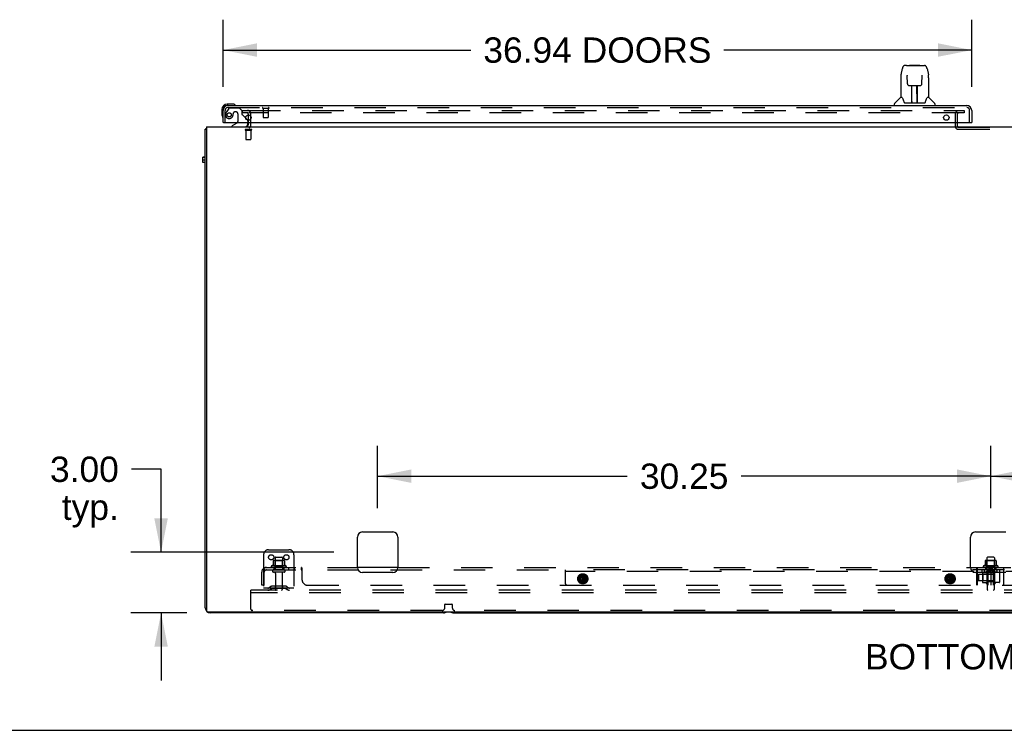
# Model space of a CAD drawing. Header units: inches. Extents: x 0 to 283, y 0 to 183.
# Tile 2 of 99: x 53 to 101, y 0 to 35. Entities that reach past the tile are written whole.
import ezdxf

# ---------------------------------------------------------------- set-up
doc = ezdxf.new("R2010")
doc.units = ezdxf.units.IN
doc.header["$LTSCALE"] = 15.583333
doc.header["$MEASUREMENT"] = 0
doc.linetypes.add('HIDDEN', pattern=[0.2, 0.1, -0.1])
doc.layers.get('0').update_dxf_attribs({"linetype": 'CONTINUOUS'})
for name, color, linetype in [('DEFAULT_2', 8, 'HIDDEN'), ('DIMENSIONS', 7, 'CONTINUOUS'), ('LEFTHAND_DOOR_ASSEMBLY', 7, 'CONTINUOUS'), ('SUBPANEL', 7, 'CONTINUOUS')]:
    doc.layers.add(name, color=color, linetype=linetype)
doc.styles.get("Standard").update_dxf_attribs({"font": 'arial.ttf'})
doc.dimstyles.new('DIMSTYLE_1', dxfattribs={"dimtxt": 1.25, "dimasz": 1.666667, "dimexe": 0.09, "dimexo": 0.07, "dimgap": 0.0375, "dimtad": 0, "dimtih": 1, "dimtoh": 1, "dimzin": 4, "dimdsep": 46, "dimtxsty": 'Standard', "dimblk": '_FILLED', "dimblk1": '_FILLED', "dimblk2": '_FILLED', "dimcen": 0.09, "dimazin": 1, "dimtfac": 1, "dimtdec": 3, "dimtofl": 0, "dimtmove": 0, "dimatfit": 3, "dimldrblk": '_FILLED', "dimfxl": 0, "dimtolj": 1, "dimtzin": 4, "dimarcsym": 0})

# ---------------------------------------------------------------- blocks, each defined once
blk = doc.blocks.new('_FILLED')
at = {"color": 0, "linetype": 'ByBlock'}
blk.add_solid([(0, 0), (-1, 0.2), (-1, -0.2)], dxfattribs=at)
blk = doc.blocks.new('*D5')
at = {"layer": 'DIMENSIONS', "color": 2, "linetype": 'Continuous'}
for p, q in [((62.863, 31.77), (62.863, 35.079)), ((99.8, 31.77), (99.8, 35.079)), ((62.863, 33.579), (75.084, 33.579)), ((99.8, 33.579), (87.579, 33.579))]:
    blk.add_line(p, q, dxfattribs=at)
at = {"layer": 'DIMENSIONS', "color": 2, "linetype": 'Continuous', "xscale": 1.6666666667, "yscale": 1.6666666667, "zscale": 1.6666666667, "rotation": 180}
blk.add_blockref('_FILLED', (62.863, 33.579), dxfattribs=at)
at = {"layer": 'DIMENSIONS', "color": 2, "linetype": 'Continuous', "xscale": 1.6666666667, "yscale": 1.6666666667, "zscale": 1.6666666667}
blk.add_blockref('_FILLED', (99.8, 33.579), dxfattribs=at)
at = {"layer": 'DIMENSIONS', "color": 2, "linetype": 'Continuous', "insert": (81.332, 34.204), "char_height": 1.25, "width": 11.24535, "attachment_point": 2, "line_spacing_factor": 0.9}
blk.add_mtext('36.94 DOORS', dxfattribs=at)
blk = doc.blocks.new('*D8')
at = {"layer": 'DIMENSIONS', "color": 2, "linetype": 'Continuous'}
for p, q in [((59.805, 12.886), (58.346, 12.886)), ((59.805, 8.792), (59.805, 12.886)), ((68.321, 8.792), (58.305, 8.792)), ((61.071, 5.792), (58.305, 5.792)), ((59.805, 5.792), (59.805, 2.459))]:
    blk.add_line(p, q, dxfattribs=at)
at = {"layer": 'DIMENSIONS', "color": 2, "linetype": 'Continuous', "xscale": 1.6666666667, "yscale": 1.6666666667, "zscale": 1.6666666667}
for p, rotation in [((59.805, 8.792), 270), ((59.805, 5.792), 90)]:
    blk.add_blockref('_FILLED', p, dxfattribs=dict(at, rotation=rotation))
at = {"layer": 'DIMENSIONS', "color": 2, "linetype": 'Continuous', "insert": (57.721, 13.511), "char_height": 1.25, "width": 3.39684, "attachment_point": 3, "line_spacing_factor": 0.9}
blk.add_mtext('3.00\\Ptyp.', dxfattribs=at)
blk = doc.blocks.new('*D11')
at = {"layer": 'DIMENSIONS', "color": 2, "linetype": 'Continuous'}
for p, q in [((70.488, 10.959), (70.488, 14.045)), ((100.738, 10.959), (100.738, 14.045)), ((70.488, 12.545), (82.804, 12.545)), ((100.738, 12.545), (88.422, 12.545))]:
    blk.add_line(p, q, dxfattribs=at)
at = {"layer": 'DIMENSIONS', "color": 2, "linetype": 'Continuous', "xscale": 1.6666666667, "yscale": 1.6666666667, "zscale": 1.6666666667, "rotation": 180}
blk.add_blockref('_FILLED', (70.488, 12.545), dxfattribs=at)
at = {"layer": 'DIMENSIONS', "color": 2, "linetype": 'Continuous', "xscale": 1.6666666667, "yscale": 1.6666666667, "zscale": 1.6666666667}
blk.add_blockref('_FILLED', (100.738, 12.545), dxfattribs=at)
at = {"layer": 'DIMENSIONS', "color": 2, "linetype": 'Continuous', "insert": (85.613, 13.17), "char_height": 1.25, "width": 4.36803, "attachment_point": 2, "line_spacing_factor": 0.9}
blk.add_mtext('30.25', dxfattribs=at)
blk = doc.blocks.new('*D12')
at = {"layer": 'DIMENSIONS', "color": 2, "linetype": 'Continuous'}
for p, q in [((100.738, 10.959), (100.738, 14.045)), ((130.988, 10.959), (130.988, 14.045)), ((100.738, 12.545), (113.054, 12.545)), ((130.988, 12.545), (118.672, 12.545))]:
    blk.add_line(p, q, dxfattribs=at)
at = {"layer": 'DIMENSIONS', "color": 2, "linetype": 'Continuous', "xscale": 1.6666666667, "yscale": 1.6666666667, "zscale": 1.6666666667, "rotation": 180}
blk.add_blockref('_FILLED', (100.738, 12.545), dxfattribs=at)
at = {"layer": 'DIMENSIONS', "color": 2, "linetype": 'Continuous', "xscale": 1.6666666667, "yscale": 1.6666666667, "zscale": 1.6666666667}
blk.add_blockref('_FILLED', (130.988, 12.545), dxfattribs=at)
at = {"layer": 'DIMENSIONS', "color": 2, "linetype": 'Continuous', "insert": (115.863, 13.17), "char_height": 1.25, "width": 4.36803, "attachment_point": 2, "line_spacing_factor": 0.9}
blk.add_mtext('30.25', dxfattribs=at)

msp = doc.modelspace()

# ---------------------------------------------------------------- linework, layer by layer
at = {"color": 7, "linetype": 'Continuous'}
for p, q in [((64.113, 30.113), (64.113, 30.379)), ((61.988, 6.042), (61.988, 29.667)), ((61.988, 29.667), (62.05, 29.667)), ((62.048, 29.705), (62.05, 29.704)), ((62.05, 29.792), (62.05, 5.917)), ((62.05, 29.792), (139.425, 29.792)), ((64.113, 29.917), (64.113, 29.996)), ((61.863, 28.031), (61.863, 28.293)), ((61.988, 28.293), (61.863, 28.293)), ((61.988, 28.28), (61.863, 28.28)), ((61.988, 28.15), (61.863, 28.15)), ((61.988, 28.031), (61.863, 28.031)), ((69.738, 9.792), (71.238, 9.792)), ((99.988, 9.792), (101.488, 9.792)), ((69.488, 8.042), (69.488, 9.542)), ((71.488, 9.542), (71.488, 8.042)), ((99.738, 8.042), (99.738, 9.542)), ((100.46, 8.367), (100.46, 8.14)), ((100.993, 8.378), (100.482, 8.378)), ((100.555, 8.512), (100.555, 8.378)), ((100.891, 8.542), (100.585, 8.542)), ((100.921, 8.512), (100.921, 8.378)), ((101.015, 8.367), (101.015, 8.14)), ((71.238, 7.792), (69.738, 7.792)), ((101.488, 7.792), (99.988, 7.792)), ((101.094, 8.112), (100.382, 8.112)), ((62.113, 5.854), (139.363, 5.854)), ((73.738, 5.792), (62.238, 5.792)), ((74.238, 5.792), (127.238, 5.792)), ((0, 0), (283.333, 0))]:
    msp.add_line(p, q, dxfattribs=at)
for points in [[(62.012, 29.686), (62.008, 29.685), (62.005, 29.684), (62.002, 29.682), (62, 29.681), (61.997, 29.68), (61.995, 29.678), (61.993, 29.677), (61.991, 29.675), (61.99, 29.674), (61.989, 29.672), (61.988, 29.671), (61.988, 29.669), (61.988, 29.667)], [(62.048, 29.705), (62.046, 29.703), (62.044, 29.701), (62.041, 29.699), (62.038, 29.697), (62.034, 29.695), (62.031, 29.694), (62.027, 29.692), (62.023, 29.69), (62.019, 29.689), (62.012, 29.686)]]:
    msp.add_lwpolyline(points, dxfattribs=at)
for centre, radius, start, end in [((62.238, 29.542), 0.25, 138.6068, 139.2391), ((63.988, 29.917), 0.125, 270, 360), ((69.738, 9.542), 0.25, 90, 180), ((71.238, 9.542), 0.25, 0, 90), ((99.988, 9.542), 0.25, 90, 180), ((100.47, 8.367), 0.01, 95.1938, 180), ((100.482, 8.237), 0.141, 90, 95.2081), ((100.585, 8.512), 0.03, 90, 180), ((100.891, 8.512), 0.03, 0, 90), ((100.993, 8.237), 0.141, 84.7919, 90), ((101.005, 8.367), 0.01, 0, 84.8062), ((69.738, 8.042), 0.25, 180, 270), ((71.238, 8.042), 0.25, 270, 360), ((99.988, 8.042), 0.25, 180, 270), ((100.404, 8.08), 0.0384, 124.4497, 270), ((100.738, 7.512), 0.698, 113.9679, 120.6631), ((100.45, 8.158), 0.01, 293.9679, 360), ((101.025, 8.158), 0.01, 180, 246.0321), ((100.738, 7.512), 0.698, 59.3369, 66.0321), ((101.072, 8.08), 0.0384, 270, 55.5503), ((62.238, 6.042), 0.25, 180, 270), ((62.113, 5.917), 0.0625, 180, 270), ((73.738, 6.042), 0.25, 270, 311.404), ((74.238, 6.042), 0.25, 228.596, 270)]:
    msp.add_arc(centre, radius, start, end, dxfattribs=at)
at = {"layer": 'DEFAULT_2', "color": 8, "linetype": 'HIDDEN'}
for p, q in [((63.8, 30.604), (63.8, 30.479)), ((63.8, 30.604), (64.117, 30.604)), ((64.117, 30.479), (63.8, 30.479)), ((64.113, 30.379), (64.113, 30.417)), ((64.144, 30.604), (99.425, 30.604)), ((99.386, 30.479), (64.144, 30.479)), ((64.238, 29.917), (64.238, 30.417)), ((98.988, 30.429), (98.988, 29.821)), ((99.092, 30.429), (99.092, 29.821)), ((99.404, 30.479), (99.386, 30.479)), ((99.425, 30.479), (99.404, 30.479)), ((99.425, 30.604), (99.425, 30.479)), ((63.971, 29.667), (64.255, 29.667)), ((64.113, 29.996), (64.113, 30.113)), ((99.142, 29.771), (102.334, 29.771)), ((99.142, 29.667), (102.334, 29.667)), ((63.971, 29.624), (64.255, 29.624)), ((63.989, 29.624), (63.989, 29.177)), ((63.999, 29.167), (64.227, 29.167)), ((64.237, 29.624), (64.237, 29.177)), ((65.113, 8.917), (66.113, 8.917)), ((64.863, 8.667), (64.863, 6.917)), ((65.335, 8.367), (65.335, 8.14)), ((65.868, 8.378), (65.357, 8.378)), ((65.429, 8.358), (65.409, 8.378)), ((65.429, 8.062), (65.429, 8.358)), ((65.796, 8.358), (65.429, 8.358)), ((65.43, 8.512), (65.43, 7.917)), ((65.46, 8.542), (65.766, 8.542)), ((65.796, 8.512), (65.796, 7.917)), ((65.796, 8.358), (65.816, 8.378)), ((65.796, 8.062), (65.796, 8.358)), ((65.89, 8.367), (65.89, 8.14)), ((66.363, 8.667), (66.363, 6.917)), ((100.554, 8.358), (100.534, 8.378)), ((100.921, 8.358), (100.554, 8.358)), ((100.554, 8.062), (100.554, 8.358)), ((100.555, 8.378), (100.555, 7.917)), ((100.921, 8.378), (100.921, 7.917)), ((100.921, 8.358), (100.941, 8.378)), ((100.921, 8.062), (100.921, 8.358)), ((65.969, 8.112), (65.257, 8.112)), ((65.947, 8.042), (65.279, 8.042)), ((65.877, 7.917), (65.348, 7.917)), ((65.877, 7.811), (65.348, 7.811)), ((65.429, 8.062), (65.409, 8.042)), ((65.796, 8.062), (65.429, 8.062)), ((65.796, 8.062), (65.816, 8.042)), ((101.072, 8.042), (100.404, 8.042)), ((101.002, 7.917), (100.473, 7.917)), ((101.002, 7.811), (100.473, 7.811)), ((100.554, 8.062), (100.534, 8.042)), ((100.554, 8.062), (100.921, 8.062)), ((100.921, 8.062), (100.941, 8.042)), ((65.447, 7.748), (65.447, 6.947)), ((65.779, 7.748), (65.779, 6.947)), ((100.572, 7.748), (100.572, 6.947)), ((100.904, 7.748), (100.904, 6.947)), ((64.238, 6.792), (64.238, 6.917)), ((137.238, 6.917), (64.238, 6.917)), ((66.363, 7.021), (64.863, 7.021)), ((65.206, 7.089), (65.138, 7.041)), ((65.266, 7.005), (65.199, 6.956)), ((65.953, 7.111), (65.272, 7.111)), ((65.953, 7.007), (65.272, 7.007)), ((65.438, 7.111), (65.438, 7.007)), ((65.788, 7.111), (65.788, 7.007)), ((65.959, 7.005), (66.027, 6.956)), ((66.02, 7.089), (66.088, 7.041)), ((64.238, 5.979), (64.238, 6.792)), ((137.238, 6.792), (64.238, 6.792)), ((73.675, 5.917), (64.3, 5.917)), ((73.8, 6.042), (73.8, 6.209)), ((73.82, 6.229), (74.155, 6.229)), ((74.175, 6.209), (74.175, 6.042)), ((127.175, 5.917), (74.3, 5.917))]:
    msp.add_line(p, q, dxfattribs=at)
for centre in [(65.238, 8.542), (65.988, 8.542)]:
    msp.add_circle(centre, 0.128, dxfattribs=at)
for centre, radius, start, end in [((64.05, 30.417), 0.188, 0, 90), ((64.05, 30.417), 0.0625, 0, 90), ((99.142, 30.429), 0.154, 90, 180), ((99.142, 30.429), 0.05, 90, 180), ((63.971, 29.645), 0.0215, 90, 270), ((63.988, 29.917), 0.25, 310.7609, 360), ((64.255, 29.645), 0.0215, 270, 90), ((99.142, 29.821), 0.154, 180, 270), ((99.142, 29.821), 0.05, 180, 270), ((63.999, 29.177), 0.01, 180, 270), ((64.227, 29.177), 0.01, 270, 360), ((65.113, 8.667), 0.25, 90, 180), ((66.113, 8.667), 0.25, 0, 90), ((65.345, 8.367), 0.01, 95.1938, 180), ((65.357, 8.237), 0.141, 90, 95.2081), ((65.46, 8.512), 0.03, 90, 180), ((65.766, 8.512), 0.03, 0, 90), ((65.868, 8.237), 0.141, 84.7919, 90), ((65.88, 8.367), 0.01, 0, 84.8062), ((65.279, 8.08), 0.0384, 124.4497, 270), ((65.613, 7.512), 0.698, 113.9679, 120.6631), ((65.348, 7.864), 0.053, 90, 270), ((65.325, 8.158), 0.01, 293.9679, 360), ((65.384, 7.748), 0.0625, 0, 90), ((65.841, 7.748), 0.0625, 90, 180), ((65.877, 7.864), 0.053, 270, 90), ((65.9, 8.158), 0.01, 180, 246.0321), ((65.613, 7.512), 0.698, 59.3369, 66.0321), ((65.947, 8.08), 0.0384, 270, 55.5503), ((100.473, 7.864), 0.053, 90, 270), ((100.509, 7.748), 0.0625, 0, 90), ((100.966, 7.748), 0.0625, 90, 180), ((101.002, 7.864), 0.053, 270, 90), ((65.077, 7.125), 0.104, 270, 305.7539), ((65.077, 7.125), 0.208, 270, 305.7539), ((65.272, 6.997), 0.114, 90, 125.7539), ((65.272, 6.997), 0.01, 90, 125.7539), ((65.477, 6.947), 0.03, 180, 270), ((65.749, 6.947), 0.03, 270, 360), ((65.953, 6.997), 0.114, 54.2461, 90), ((65.953, 6.997), 0.01, 54.2461, 90), ((66.149, 7.125), 0.208, 234.2461, 270), ((66.149, 7.125), 0.104, 234.2461, 270), ((100.602, 6.947), 0.03, 180, 270), ((100.874, 6.947), 0.03, 270, 360), ((64.3, 5.979), 0.0625, 180, 270), ((73.675, 6.042), 0.125, 270, 360), ((73.82, 6.209), 0.02, 90, 180), ((74.155, 6.209), 0.02, 0, 90), ((74.3, 6.042), 0.125, 180, 270)]:
    msp.add_arc(centre, radius, start, end, dxfattribs=at)
at = {"layer": 'LEFTHAND_DOOR_ASSEMBLY', "color": 7, "linetype": 'Continuous'}
for p, q in [((96.314, 32.359), (96.379, 32.664)), ((96.583, 32.818), (96.503, 32.818)), ((96.585, 32.818), (97.473, 32.818)), ((96.59, 32.818), (96.588, 32.818)), ((96.75, 32.838), (96.73, 32.818)), ((96.75, 32.838), (97.226, 32.838)), ((97.226, 32.838), (97.246, 32.818)), ((97.597, 32.664), (97.662, 32.359)), ((96.299, 32.216), (96.299, 31.244)), ((96.621, 32.307), (96.602, 32.307)), ((96.62, 32.343), (96.621, 32.339)), ((96.621, 32.339), (96.621, 32.335)), ((96.621, 32.335), (96.621, 32.327)), ((96.621, 32.327), (96.621, 32.316)), ((96.628, 31.912), (96.621, 32.316)), ((97.347, 31.912), (97.355, 32.324)), ((97.374, 32.307), (97.354, 32.307)), ((97.355, 32.332), (97.355, 32.337)), ((97.355, 32.324), (97.355, 32.332)), ((97.677, 32.215), (97.677, 31.244)), ((96.709, 31.834), (96.829, 31.834)), ((96.839, 30.988), (96.853, 31.835)), ((96.846, 31.419), (96.846, 31.835)), ((96.849, 31.61), (96.846, 31.61)), ((96.849, 31.598), (96.846, 31.598)), ((96.865, 31.835), (97.111, 31.835)), ((97.114, 30.968), (97.099, 31.835)), ((97.13, 31.61), (97.103, 31.61)), ((97.13, 31.598), (97.103, 31.598)), ((97.13, 30.968), (97.13, 31.835)), ((97.147, 31.834), (97.267, 31.834)), ((96.293, 31.238), (95.995, 30.94)), ((96.372, 31.244), (96.299, 31.244)), ((97.107, 31.37), (97.13, 31.37)), ((97.13, 31.366), (97.107, 31.366)), ((97.677, 31.244), (97.604, 31.244)), ((97.683, 31.238), (97.98, 30.94)), ((62.803, 30.647), (62.803, 30.391)), ((63.322, 30.91), (63.066, 30.91)), ((63.109, 30.85), (63.066, 30.85)), ((63.36, 30.907), (63.322, 30.91)), ((63.458, 30.863), (63.451, 30.865)), ((95.984, 30.85), (95.984, 30.912)), ((96.467, 30.991), (96.472, 30.984)), ((96.502, 30.968), (97.474, 30.968)), ((96.839, 31.04), (96.839, 31.014)), ((96.846, 30.968), (96.846, 30.972)), ((97.113, 31.014), (97.113, 31.04)), ((97.992, 30.85), (97.992, 30.912)), ((62.803, 30.391), (62.806, 30.353)), ((62.848, 30.262), (62.849, 30.255)), ((63.982, 30.223), (64.063, 30.142)), ((62.883, 29.996), (62.863, 29.996)), ((63.543, 29.969), (63.305, 29.831)), ((63.305, 29.792), (63.305, 29.831)), ((64.092, 29.996), (64.092, 29.949)), ((99.78, 29.996), (99.8, 29.996))]:
    msp.add_line(p, q, dxfattribs=at)
at = {"layer": 'LEFTHAND_DOOR_ASSEMBLY', "color": 8, "linetype": 'HIDDEN'}
for p, q in [((63.143, 30.691), (63.041, 30.547)), ((63.109, 30.746), (99.554, 30.746)), ((63.207, 30.725), (63.659, 30.725)), ((63.785, 30.599), (63.659, 30.725)), ((64.825, 30.703), (65.109, 30.703)), ((64.843, 30.703), (64.843, 30.256)), ((65.091, 30.703), (65.091, 30.256)), ((62.967, 29.996), (62.967, 30.603)), ((63.495, 30.533), (63.462, 30.533)), ((63.593, 30.435), (63.593, 30.055)), ((63.785, 30.599), (63.785, 30.42)), ((63.843, 30.361), (63.982, 30.223)), ((64.853, 30.246), (65.081, 30.246)), ((99.696, 29.996), (99.696, 30.603)), ((64.092, 30.072), (64.092, 29.996))]:
    msp.add_line(p, q, dxfattribs=at)
at = {"layer": 'LEFTHAND_DOOR_ASSEMBLY', "color": 3, "linetype": 'Continuous'}
for p, q in [((63.109, 30.85), (99.554, 30.85)), ((62.863, 29.996), (62.863, 30.603)), ((99.8, 30.603), (99.8, 29.996)), ((62.883, 29.996), (99.78, 29.996))]:
    msp.add_line(p, q, dxfattribs=at)
at = {"layer": 'LEFTHAND_DOOR_ASSEMBLY', "color": 7, "linetype": 'Continuous'}
for points in [[(96.503, 32.818), (96.499, 32.818), (96.484, 32.816), (96.469, 32.812), (96.455, 32.805), (96.443, 32.796), (96.432, 32.786), (96.422, 32.775), (96.414, 32.763), (96.407, 32.75), (96.4, 32.735), (96.394, 32.718), (96.388, 32.7), (96.382, 32.679), (96.379, 32.664)], [(97.573, 32.741), (97.567, 32.754), (97.56, 32.765), (97.553, 32.776), (97.545, 32.786), (97.535, 32.794), (97.525, 32.802), (97.513, 32.809), (97.5, 32.814), (97.487, 32.817), (97.473, 32.818)], [(97.597, 32.664), (97.594, 32.676), (97.589, 32.695), (97.584, 32.712), (97.579, 32.727), (97.573, 32.741)], [(96.314, 32.359), (96.308, 32.327), (96.302, 32.285), (96.299, 32.242), (96.299, 32.216)], [(96.62, 32.347), (96.62, 32.347), (96.62, 32.347), (96.62, 32.347), (96.62, 32.346), (96.62, 32.345), (96.62, 32.344), (96.62, 32.343)], [(97.355, 32.337), (97.355, 32.341), (97.355, 32.343), (97.355, 32.344), (97.355, 32.345), (97.355, 32.346), (97.355, 32.347), (97.355, 32.347)], [(97.677, 32.215), (97.676, 32.243), (97.673, 32.285), (97.668, 32.327), (97.662, 32.359)], [(96.628, 31.912), (96.629, 31.9), (96.633, 31.887), (96.638, 31.875), (96.645, 31.864), (96.654, 31.855), (96.665, 31.847), (96.676, 31.841), (96.688, 31.837), (96.7, 31.835), (96.708, 31.834)], [(96.829, 31.834), (96.832, 31.834), (96.841, 31.834), (96.85, 31.835), (96.858, 31.835), (96.865, 31.835)], [(97.111, 31.835), (97.119, 31.835), (97.128, 31.835), (97.136, 31.834), (97.145, 31.834), (97.147, 31.834)], [(97.268, 31.834), (97.277, 31.835), (97.289, 31.837), (97.301, 31.841), (97.312, 31.848), (97.322, 31.856), (97.331, 31.865), (97.338, 31.876), (97.343, 31.889), (97.346, 31.901), (97.347, 31.912)], [(96.369, 31.244), (96.374, 31.234), (96.388, 31.206), (96.403, 31.171), (96.418, 31.128), (96.435, 31.079), (96.449, 31.032)], [(97.526, 31.032), (97.541, 31.078), (97.557, 31.126), (97.572, 31.169), (97.587, 31.205), (97.601, 31.233), (97.607, 31.244)], [(96.449, 31.032), (96.452, 31.024), (96.457, 31.011), (96.461, 31), (96.467, 30.991)], [(96.472, 30.984), (96.478, 30.978), (96.485, 30.973), (96.492, 30.97), (96.5, 30.968), (96.502, 30.968)], [(97.474, 30.968), (97.475, 30.968), (97.483, 30.969), (97.49, 30.973), (97.497, 30.978)], [(97.497, 30.978), (97.503, 30.984), (97.509, 30.991)], [(97.509, 30.991), (97.514, 31), (97.519, 31.01), (97.524, 31.023), (97.526, 31.032)]]:
    msp.add_lwpolyline(points, dxfattribs=at)
at = {"layer": 'LEFTHAND_DOOR_ASSEMBLY', "color": 8, "linetype": 'HIDDEN'}
msp.add_circle((63.167, 30.383), 0.101, dxfattribs=at)
at = {"layer": 'LEFTHAND_DOOR_ASSEMBLY', "color": 3, "linetype": 'Continuous'}
for centre in [(64.113, 30.246), (98.55, 30.246)]:
    msp.add_circle(centre, 0.133, dxfattribs=at)
at = {"layer": 'LEFTHAND_DOOR_ASSEMBLY', "color": 7, "linetype": 'Continuous'}
for centre, radius, start, end in [((96.307, 31.224), 0.0197, 90, 135), ((97.669, 31.224), 0.0197, 45, 90), ((63.066, 30.647), 0.263, 90, 180), ((63.066, 30.647), 0.203, 90, 180), ((63.322, 30.66), 0.25, 59.1101, 90), ((63.443, 30.865), 0.015, 270, 353.6204), ((63.443, 30.862), 0.015, 6.3796, 59.1101), ((96.023, 30.912), 0.0394, 135, 180), ((96.858, 30.988), 0.0197, 179, 269.9232), ((97.094, 30.988), 0.0197, 270.0771, 1), ((97.952, 30.912), 0.0394, 0, 45), ((63.053, 30.391), 0.25, 180, 210.8899), ((62.851, 30.27), 0.015, 210.8899, 263.6204), ((62.848, 30.27), 0.015, 276.3796, 360), ((63.992, 30.072), 0.1, 27.0175, 45), ((63.493, 30.055), 0.1, 300.092, 323.4532), ((63.935, 29.949), 0.157, 270, 360)]:
    msp.add_arc(centre, radius, start, end, dxfattribs=at)
at = {"layer": 'LEFTHAND_DOOR_ASSEMBLY', "color": 3, "linetype": 'Continuous'}
for centre, start, end in [((63.109, 30.603), 90, 180), ((99.554, 30.603), 0, 90)]:
    msp.add_arc(centre, 0.246, start, end, dxfattribs=at)
at = {"layer": 'LEFTHAND_DOOR_ASSEMBLY', "color": 8, "linetype": 'HIDDEN'}
for centre, radius, start, end in [((63.109, 30.603), 0.142, 90, 180), ((63.207, 30.646), 0.079, 90, 144.9), ((64.825, 30.724), 0.0215, 90, 270), ((65.109, 30.724), 0.0215, 270, 90), ((99.554, 30.603), 0.142, 0, 90), ((63.167, 30.383), 0.187, 163.1561, 342.1518), ((63.357, 30.325), 0.386, 144.9, 163.1561), ((62.971, 30.446), 0.393, 342.0702, 358.3401), ((63.462, 30.435), 0.098, 90, 180), ((63.495, 30.435), 0.098, 0, 90), ((63.824, 30.42), 0.039, 180, 248.3904), ((63.773, 30.291), 0.1, 45, 68.3904), ((64.853, 30.256), 0.01, 180, 270), ((65.081, 30.256), 0.01, 270, 360), ((63.493, 30.055), 0.1, 323.4532, 360), ((63.992, 30.072), 0.1, 0, 27.0175)]:
    msp.add_arc(centre, radius, start, end, dxfattribs=at)
at = {"layer": 'LEFTHAND_DOOR_ASSEMBLY', "color": 7, "linetype": 'Continuous'}
for centre, start_param, end_param in [((96.838, 31.007), -2.940151, -2.835726), ((97.114, 31.007), -3.446747, -3.141593)]:
    msp.add_ellipse(centre, major_axis=(0, 0.0394), ratio=1, start_param=start_param, end_param=end_param, dxfattribs=at)
at = {"layer": 'SUBPANEL', "color": 8, "linetype": 'HIDDEN'}
for p, q in [((64.769, 7.167), (64.769, 7.805)), ((64.856, 7.988), (64.935, 7.891)), ((64.894, 7.917), (64.894, 8.042)), ((64.894, 8.042), (69.488, 8.042)), ((64.894, 7.917), (79.738, 7.917)), ((64.894, 7.167), (64.894, 7.805)), ((65.363, 8.042), (65.363, 7.917)), ((65.863, 8.042), (65.863, 7.917)), ((66.091, 8.042), (66.091, 7.917)), ((66.372, 8.042), (66.372, 7.917)), ((66.734, 7.917), (66.734, 8.042)), ((66.746, 7.907), (66.743, 7.912)), ((66.769, 7.891), (66.763, 7.891)), ((66.769, 7.417), (66.769, 7.988)), ((71.488, 8.042), (99.738, 8.042)), ((79.738, 7.917), (79.738, 7.292)), ((101.394, 7.917), (79.738, 7.917)), ((121.738, 7.839), (79.738, 7.839)), ((100.05, 7.167), (100.05, 8.042)), ((100.081, 7.167), (100.081, 8.042)), ((100.3, 7.917), (100.3, 7.839)), ((100.338, 7.794), (100.517, 7.794)), ((100.488, 8.042), (100.488, 7.917)), ((100.543, 7.86), (100.543, 7.224)), ((100.736, 7.832), (100.612, 7.818)), ((100.613, 7.167), (100.613, 7.839)), ((100.664, 7.892), (100.681, 7.902)), ((100.681, 7.902), (100.7, 7.91)), ((100.7, 7.91), (100.719, 7.915)), ((100.719, 7.915), (100.738, 7.917)), ((100.737, 8.034), (100.737, 8.039)), ((100.738, 8.042), (100.738, 7.917)), ((100.739, 8.034), (100.738, 8.039)), ((100.757, 7.915), (100.738, 7.917)), ((100.738, 7.805), (100.738, 7.167)), ((100.739, 7.832), (100.864, 7.818)), ((100.776, 7.91), (100.757, 7.915)), ((100.794, 7.902), (100.776, 7.91)), ((100.812, 7.892), (100.794, 7.902)), ((100.863, 7.835), (100.863, 7.167)), ((100.951, 7.799), (100.933, 7.857)), ((100.933, 7.857), (100.933, 7.227)), ((101.162, 7.792), (100.95, 7.792)), ((100.988, 8.042), (100.988, 7.917)), ((101.175, 7.917), (101.175, 7.839)), ((101.394, 7.167), (101.394, 7.792)), ((80.503, 7.66), (80.401, 7.484)), ((80.401, 7.474), (80.503, 7.299)), ((80.421, 7.513), (80.428, 7.51)), ((80.421, 7.446), (80.428, 7.448)), ((80.488, 7.629), (80.494, 7.624)), ((80.488, 7.33), (80.494, 7.335)), ((80.488, 7.325), (80.489, 7.324)), ((80.489, 7.324), (80.489, 7.323)), ((80.489, 7.323), (80.489, 7.322)), ((80.489, 7.322), (80.49, 7.321)), ((80.49, 7.321), (80.49, 7.321)), ((80.714, 7.665), (80.511, 7.665)), ((80.511, 7.294), (80.714, 7.294)), ((80.535, 7.651), (80.691, 7.651)), ((80.691, 7.307), (80.535, 7.307)), ((80.546, 7.654), (80.546, 7.618)), ((80.546, 7.341), (80.546, 7.3)), ((80.546, 7.3), (80.552, 7.294)), ((80.552, 7.665), (80.551, 7.664)), ((80.577, 7.629), (80.577, 7.33)), ((80.578, 7.665), (80.578, 7.294)), ((80.648, 7.665), (80.648, 7.294)), ((80.648, 7.629), (80.648, 7.33)), ((80.675, 7.664), (80.674, 7.665)), ((80.68, 7.3), (80.674, 7.294)), ((80.68, 7.654), (80.68, 7.618)), ((80.68, 7.341), (80.68, 7.3)), ((80.824, 7.484), (80.723, 7.66)), ((80.723, 7.299), (80.824, 7.474)), ((80.737, 7.629), (80.732, 7.624)), ((80.737, 7.33), (80.732, 7.335)), ((80.736, 7.322), (80.737, 7.323)), ((80.737, 7.325), (80.738, 7.326)), ((80.737, 7.324), (80.737, 7.325)), ((80.737, 7.323), (80.737, 7.324)), ((80.804, 7.513), (80.798, 7.51)), ((80.804, 7.446), (80.798, 7.448)), ((98.628, 7.66), (98.526, 7.484)), ((98.526, 7.474), (98.628, 7.299)), ((98.546, 7.513), (98.553, 7.51)), ((98.546, 7.446), (98.553, 7.448)), ((98.613, 7.629), (98.619, 7.624)), ((98.613, 7.33), (98.619, 7.335)), ((98.613, 7.325), (98.614, 7.324)), ((98.614, 7.324), (98.614, 7.323)), ((98.614, 7.323), (98.614, 7.322)), ((98.614, 7.322), (98.615, 7.321)), ((98.615, 7.321), (98.615, 7.321)), ((98.839, 7.665), (98.636, 7.665)), ((98.636, 7.294), (98.839, 7.294)), ((98.66, 7.651), (98.816, 7.651)), ((98.816, 7.307), (98.66, 7.307)), ((98.671, 7.654), (98.671, 7.618)), ((98.671, 7.341), (98.671, 7.3)), ((98.671, 7.3), (98.677, 7.294)), ((98.677, 7.665), (98.676, 7.664)), ((98.702, 7.629), (98.702, 7.33)), ((98.703, 7.665), (98.703, 7.294)), ((98.773, 7.665), (98.773, 7.294)), ((98.773, 7.629), (98.773, 7.33)), ((98.8, 7.664), (98.799, 7.665)), ((98.805, 7.3), (98.799, 7.294)), ((98.805, 7.654), (98.805, 7.618)), ((98.805, 7.341), (98.805, 7.3)), ((98.949, 7.484), (98.848, 7.66)), ((98.848, 7.299), (98.949, 7.474)), ((98.862, 7.629), (98.857, 7.624)), ((98.862, 7.33), (98.857, 7.335)), ((98.861, 7.322), (98.862, 7.323)), ((98.862, 7.325), (98.863, 7.326)), ((98.862, 7.324), (98.862, 7.325)), ((98.862, 7.323), (98.862, 7.324)), ((98.929, 7.513), (98.923, 7.51)), ((98.929, 7.446), (98.923, 7.448)), ((100.113, 7.667), (100.143, 7.697)), ((100.113, 7.417), (100.113, 7.667)), ((100.113, 7.417), (100.143, 7.387)), ((100.863, 7.697), (100.143, 7.697)), ((100.143, 7.697), (100.143, 7.387)), ((100.863, 7.387), (100.143, 7.387)), ((100.327, 7.769), (100.327, 7.315)), ((100.347, 7.698), (100.327, 7.718)), ((100.347, 7.386), (100.327, 7.366)), ((100.338, 7.289), (100.517, 7.289)), ((100.593, 7.698), (100.347, 7.698)), ((100.347, 7.698), (100.347, 7.386)), ((100.593, 7.386), (100.347, 7.386)), ((100.593, 7.698), (100.613, 7.718)), ((100.593, 7.698), (100.593, 7.386)), ((100.593, 7.386), (100.613, 7.366)), ((100.613, 7.729), (100.863, 7.729)), ((100.613, 7.354), (100.863, 7.354)), ((101.162, 7.292), (100.95, 7.292)), ((101.173, 7.766), (101.173, 7.318)), ((64.894, 7.167), (64.769, 7.167)), ((67.019, 7.167), (134.457, 7.167)), ((100.951, 7.285), (100.933, 7.227))]:
    msp.add_line(p, q, dxfattribs=at)
at = {"layer": 'SUBPANEL', "color": 3, "linetype": 'Continuous'}
for p, q in [((71.488, 8.042), (69.488, 8.042)), ((99.738, 8.042), (101.738, 8.042)), ((101.394, 7.792), (101.394, 8.042)), ((101.425, 7.917), (101.394, 7.917))]:
    msp.add_line(p, q, dxfattribs=at)
at = {"layer": 'SUBPANEL', "color": 8, "linetype": 'HIDDEN'}
for points in [[(64.856, 7.988), (64.862, 7.995), (64.867, 8.004), (64.871, 8.013), (64.875, 8.022), (64.879, 8.03), (64.883, 8.036), (64.888, 8.04), (64.894, 8.042)], [(64.895, 7.971), (64.894, 7.974), (64.894, 7.976), (64.894, 7.975), (64.894, 7.971), (64.894, 7.966), (64.893, 7.961)], [(64.935, 7.891), (64.932, 7.891), (64.928, 7.893), (64.924, 7.897), (64.919, 7.902), (64.913, 7.907), (64.907, 7.912), (64.9, 7.915), (64.894, 7.917)], [(64.916, 7.914), (64.916, 7.915), (64.914, 7.918), (64.912, 7.922), (64.91, 7.926), (64.908, 7.931), (64.906, 7.935), (64.904, 7.94), (64.902, 7.945), (64.9, 7.95), (64.899, 7.955), (64.897, 7.959), (64.896, 7.964), (64.895, 7.969), (64.895, 7.971)], [(64.903, 7.929), (64.907, 7.925), (64.91, 7.921), (64.913, 7.918)], [(64.914, 7.917), (64.915, 7.915), (64.916, 7.914), (64.916, 7.914)], [(66.752, 8.022), (66.748, 8.03), (66.744, 8.036), (66.739, 8.04), (66.734, 8.042)], [(66.748, 8.03), (66.744, 8.036), (66.739, 8.04), (66.734, 8.042)], [(66.743, 7.912), (66.739, 7.915), (66.734, 7.917)], [(66.758, 7.893), (66.754, 7.897), (66.75, 7.902), (66.746, 7.907)], [(66.76, 8.004), (66.756, 8.013), (66.752, 8.022)], [(66.769, 7.891), (66.763, 7.891), (66.758, 7.893), (66.754, 7.897)], [(66.769, 7.988), (66.764, 7.995), (66.76, 8.004)], [(100.612, 7.818), (100.613, 7.83), (100.617, 7.843), (100.625, 7.857), (100.636, 7.87), (100.647, 7.879)], [(100.737, 8.039), (100.737, 8.035), (100.735, 8.025), (100.732, 8.013), (100.729, 8.001), (100.725, 7.989), (100.72, 7.976), (100.714, 7.963), (100.707, 7.951), (100.699, 7.938), (100.691, 7.926), (100.681, 7.914), (100.671, 7.902), (100.659, 7.89), (100.647, 7.879)], [(100.647, 7.879), (100.649, 7.881), (100.664, 7.892)], [(100.733, 7.916), (100.733, 7.935), (100.733, 7.953), (100.733, 7.969), (100.734, 7.985), (100.735, 8)], [(100.733, 7.873), (100.733, 7.895), (100.733, 7.916)], [(100.736, 7.832), (100.734, 7.852), (100.733, 7.873)], [(100.735, 8), (100.735, 8.013), (100.736, 8.025), (100.737, 8.034)], [(100.737, 8.039), (100.737, 8.04), (100.738, 8.042)], [(100.738, 8.039), (100.738, 8.04), (100.738, 8.042)], [(100.829, 7.879), (100.816, 7.89), (100.805, 7.902), (100.794, 7.914), (100.784, 7.927), (100.776, 7.939), (100.768, 7.952), (100.761, 7.964), (100.756, 7.977), (100.751, 7.989), (100.746, 8.002), (100.743, 8.014), (100.741, 8.025), (100.739, 8.035), (100.738, 8.039)], [(100.741, 8), (100.74, 8.013), (100.74, 8.025), (100.739, 8.034)], [(100.739, 7.832), (100.741, 7.852), (100.742, 7.873)], [(100.743, 7.916), (100.743, 7.935), (100.743, 7.953), (100.742, 7.969), (100.742, 7.985), (100.741, 8)], [(100.742, 7.873), (100.743, 7.895), (100.743, 7.916)], [(100.829, 7.879), (100.827, 7.881), (100.812, 7.892)], [(100.864, 7.818), (100.863, 7.83), (100.859, 7.843), (100.851, 7.857), (100.84, 7.87), (100.829, 7.879)], [(80.421, 7.513), (80.421, 7.513), (80.42, 7.513), (80.42, 7.513), (80.419, 7.512), (80.419, 7.512), (80.418, 7.512), (80.418, 7.511), (80.417, 7.511), (80.417, 7.51), (80.416, 7.509), (80.416, 7.509), (80.415, 7.508), (80.414, 7.507), (80.414, 7.506)], [(80.421, 7.446), (80.421, 7.446), (80.42, 7.446), (80.42, 7.446), (80.419, 7.446), (80.419, 7.447), (80.418, 7.447), (80.418, 7.448), (80.417, 7.448), (80.417, 7.449), (80.416, 7.45), (80.416, 7.45), (80.415, 7.451), (80.414, 7.452), (80.414, 7.453)], [(80.49, 7.638), (80.49, 7.637), (80.489, 7.637), (80.489, 7.636), (80.489, 7.635), (80.488, 7.634), (80.488, 7.633), (80.488, 7.633), (80.488, 7.632), (80.487, 7.631), (80.487, 7.631), (80.487, 7.63), (80.488, 7.629)], [(80.488, 7.326), (80.488, 7.326), (80.488, 7.327), (80.488, 7.328), (80.487, 7.328), (80.487, 7.329), (80.488, 7.329), (80.488, 7.33), (80.488, 7.33), (80.488, 7.33), (80.489, 7.331), (80.49, 7.331), (80.49, 7.331), (80.491, 7.33), (80.492, 7.33), (80.493, 7.33), (80.493, 7.329), (80.494, 7.329), (80.495, 7.328), (80.496, 7.328), (80.497, 7.327), (80.498, 7.327), (80.499, 7.326)], [(80.488, 7.33), (80.488, 7.33), (80.488, 7.33), (80.487, 7.329), (80.487, 7.328), (80.487, 7.328), (80.488, 7.327), (80.488, 7.326), (80.488, 7.326), (80.488, 7.325)], [(80.488, 7.629), (80.488, 7.629), (80.488, 7.629)], [(80.551, 7.664), (80.55, 7.663), (80.549, 7.662), (80.548, 7.661), (80.548, 7.66), (80.547, 7.659), (80.547, 7.658), (80.546, 7.657), (80.546, 7.656), (80.546, 7.655), (80.546, 7.654)], [(80.546, 7.305), (80.546, 7.304), (80.546, 7.303), (80.546, 7.302), (80.547, 7.301), (80.547, 7.3), (80.548, 7.299), (80.548, 7.298), (80.549, 7.297), (80.55, 7.296), (80.551, 7.295)], [(80.679, 7.658), (80.678, 7.659), (80.678, 7.66), (80.677, 7.661), (80.677, 7.662), (80.676, 7.663), (80.675, 7.664)], [(80.68, 7.305), (80.68, 7.304), (80.68, 7.303), (80.679, 7.302), (80.679, 7.301), (80.678, 7.3), (80.678, 7.299), (80.677, 7.298), (80.677, 7.297), (80.676, 7.296), (80.675, 7.295)], [(80.679, 7.658), (80.679, 7.657), (80.68, 7.656), (80.68, 7.655), (80.68, 7.654)], [(80.738, 7.326), (80.738, 7.326), (80.738, 7.327), (80.738, 7.328), (80.738, 7.328), (80.738, 7.329), (80.738, 7.329), (80.738, 7.33), (80.738, 7.33), (80.737, 7.33), (80.737, 7.331), (80.736, 7.331), (80.735, 7.331), (80.735, 7.33), (80.734, 7.33), (80.733, 7.33), (80.732, 7.329), (80.731, 7.329), (80.73, 7.328), (80.73, 7.328), (80.729, 7.327), (80.728, 7.327), (80.727, 7.326)], [(80.737, 7.636), (80.736, 7.637), (80.736, 7.637), (80.735, 7.638)], [(80.736, 7.322), (80.736, 7.321), (80.735, 7.321)], [(80.737, 7.636), (80.737, 7.635), (80.737, 7.634), (80.738, 7.633), (80.738, 7.633), (80.738, 7.632), (80.738, 7.631), (80.738, 7.631), (80.738, 7.63), (80.738, 7.629), (80.738, 7.629), (80.737, 7.629)], [(80.737, 7.33), (80.738, 7.33), (80.738, 7.33), (80.738, 7.329), (80.738, 7.328), (80.738, 7.328), (80.738, 7.327), (80.738, 7.326), (80.738, 7.326)], [(80.812, 7.506), (80.811, 7.507), (80.811, 7.508), (80.81, 7.509), (80.809, 7.509), (80.809, 7.51), (80.808, 7.511), (80.808, 7.511), (80.807, 7.512), (80.807, 7.512), (80.806, 7.512), (80.806, 7.513), (80.805, 7.513), (80.805, 7.513), (80.804, 7.513)], [(80.812, 7.453), (80.811, 7.452), (80.811, 7.451), (80.81, 7.45), (80.809, 7.45), (80.809, 7.449), (80.808, 7.448), (80.808, 7.448), (80.807, 7.447), (80.807, 7.447), (80.806, 7.446), (80.806, 7.446), (80.805, 7.446), (80.805, 7.446), (80.804, 7.446)], [(98.546, 7.513), (98.546, 7.513), (98.545, 7.513), (98.545, 7.513), (98.544, 7.512), (98.544, 7.512), (98.543, 7.512), (98.543, 7.511), (98.542, 7.511), (98.542, 7.51), (98.541, 7.509), (98.541, 7.509), (98.54, 7.508), (98.539, 7.507), (98.539, 7.506)], [(98.546, 7.446), (98.546, 7.446), (98.545, 7.446), (98.545, 7.446), (98.544, 7.446), (98.544, 7.447), (98.543, 7.447), (98.543, 7.448), (98.542, 7.448), (98.542, 7.449), (98.541, 7.45), (98.541, 7.45), (98.54, 7.451), (98.539, 7.452), (98.539, 7.453)], [(98.615, 7.638), (98.615, 7.637), (98.614, 7.637), (98.614, 7.636), (98.614, 7.635), (98.613, 7.634), (98.613, 7.633), (98.613, 7.633), (98.613, 7.632), (98.612, 7.631), (98.612, 7.631), (98.612, 7.63), (98.613, 7.629)], [(98.613, 7.326), (98.613, 7.326), (98.613, 7.327), (98.613, 7.328), (98.612, 7.328), (98.612, 7.329), (98.613, 7.329), (98.613, 7.33), (98.613, 7.33), (98.613, 7.33), (98.614, 7.331), (98.615, 7.331), (98.615, 7.331), (98.616, 7.33), (98.617, 7.33), (98.618, 7.33), (98.618, 7.329), (98.619, 7.329), (98.62, 7.328), (98.621, 7.328), (98.622, 7.327), (98.623, 7.327), (98.624, 7.326)], [(98.613, 7.33), (98.613, 7.33), (98.613, 7.33), (98.612, 7.329), (98.612, 7.328), (98.612, 7.328), (98.613, 7.327), (98.613, 7.326), (98.613, 7.326), (98.613, 7.325)], [(98.613, 7.629), (98.613, 7.629), (98.613, 7.629)], [(98.676, 7.664), (98.675, 7.663), (98.674, 7.662), (98.673, 7.661), (98.673, 7.66), (98.672, 7.659), (98.672, 7.658), (98.671, 7.657), (98.671, 7.656), (98.671, 7.655), (98.671, 7.654)], [(98.671, 7.305), (98.671, 7.304), (98.671, 7.303), (98.671, 7.302), (98.672, 7.301), (98.672, 7.3), (98.673, 7.299), (98.673, 7.298), (98.674, 7.297), (98.675, 7.296), (98.676, 7.295)], [(98.804, 7.657), (98.804, 7.658), (98.803, 7.659), (98.803, 7.66), (98.802, 7.661), (98.802, 7.662), (98.801, 7.663), (98.8, 7.664)], [(98.805, 7.305), (98.805, 7.304), (98.805, 7.303), (98.804, 7.302), (98.804, 7.301), (98.803, 7.3), (98.803, 7.299), (98.802, 7.298), (98.802, 7.297), (98.801, 7.296), (98.8, 7.295)], [(98.804, 7.657), (98.805, 7.656), (98.805, 7.655), (98.805, 7.654)], [(98.863, 7.326), (98.863, 7.326), (98.863, 7.327), (98.863, 7.328), (98.863, 7.328), (98.863, 7.329), (98.863, 7.329), (98.863, 7.33), (98.863, 7.33), (98.862, 7.33), (98.862, 7.331), (98.861, 7.331), (98.86, 7.331), (98.86, 7.33), (98.859, 7.33), (98.858, 7.33), (98.857, 7.329), (98.856, 7.329), (98.855, 7.328), (98.855, 7.328), (98.854, 7.327), (98.853, 7.327), (98.852, 7.326)], [(98.862, 7.634), (98.862, 7.635), (98.862, 7.636), (98.861, 7.637), (98.861, 7.637), (98.86, 7.638)], [(98.861, 7.322), (98.861, 7.321), (98.86, 7.321)], [(98.862, 7.634), (98.863, 7.633), (98.863, 7.633), (98.863, 7.632), (98.863, 7.631), (98.863, 7.631), (98.863, 7.63), (98.863, 7.629), (98.863, 7.629), (98.862, 7.629)], [(98.862, 7.33), (98.863, 7.33), (98.863, 7.33), (98.863, 7.329), (98.863, 7.328), (98.863, 7.328), (98.863, 7.327), (98.863, 7.326), (98.863, 7.326)], [(98.937, 7.506), (98.936, 7.507), (98.936, 7.508), (98.935, 7.509), (98.934, 7.509), (98.934, 7.51), (98.933, 7.511), (98.933, 7.511), (98.932, 7.512), (98.932, 7.512), (98.931, 7.512), (98.931, 7.513), (98.93, 7.513), (98.93, 7.513), (98.929, 7.513)], [(98.937, 7.453), (98.936, 7.452), (98.936, 7.451), (98.935, 7.45), (98.934, 7.45), (98.934, 7.449), (98.933, 7.448), (98.933, 7.448), (98.932, 7.447), (98.932, 7.447), (98.931, 7.446), (98.931, 7.446), (98.93, 7.446), (98.93, 7.446), (98.929, 7.446)]]:
    msp.add_lwpolyline(points, dxfattribs=at)
for centre, radius in [((80.613, 7.479), 0.25), ((80.613, 7.479), 0.22), ((80.613, 7.479), 0.21), ((80.613, 7.479), 0.172), ((80.613, 7.479), 0.172), ((80.613, 7.479), 0.135), ((80.613, 7.479), 0.125), ((80.613, 7.479), 0.124), ((80.613, 7.479), 0.094), ((98.738, 7.479), 0.25), ((98.738, 7.479), 0.22), ((98.738, 7.479), 0.21), ((98.738, 7.479), 0.172), ((98.738, 7.479), 0.172), ((98.738, 7.479), 0.135), ((98.738, 7.479), 0.125), ((98.738, 7.479), 0.124), ((98.738, 7.479), 0.094)]:
    msp.add_circle(centre, radius, dxfattribs=at)
for centre, radius, start, end in [((65.006, 7.805), 0.237, 90, 180), ((65.006, 7.805), 0.112, 90, 180), ((100.468, 7.769), 0.141, 173.0882, 180), ((100.338, 7.784), 0.01, 90, 173.1077), ((100.497, 7.804), 0.01, 270, 332.1031), ((100.501, 7.805), 0.237, 0, 90), ((100.501, 7.805), 0.112, 0, 90), ((100.993, 7.542), 0.551, 144.7108, 152.1031), ((100.574, 7.839), 0.0384, 0, 145.5503), ((100.975, 7.805), 0.237, 90, 180), ((100.975, 7.805), 0.112, 90, 180), ((100.901, 7.835), 0.0384, 34.4497, 180), ((100.96, 7.802), 0.01, 195.5685, 270), ((101.162, 7.782), 0.01, 7.0624, 90), ((101.032, 7.766), 0.141, 0, 7.1935), ((67.019, 7.417), 0.25, 180, 270), ((79.863, 7.292), 0.125, 180, 270), ((80.535, 7.479), 0.172, 90, 270), ((80.41, 7.479), 0.01, 150, 210), ((80.613, 7.479), 0.154, 103.2627, 256.7373), ((80.613, 7.479), 0.191, 233.428, 249.4625), ((80.511, 7.655), 0.01, 90, 150), ((80.511, 7.304), 0.01, 210, 270), ((80.613, 7.479), 0.154, 283.2627, 76.7373), ((80.613, 7.479), 0.191, 290.5375, 306.572), ((80.691, 7.479), 0.172, 270, 90), ((80.714, 7.655), 0.01, 30, 90), ((80.714, 7.304), 0.01, 270, 330), ((80.815, 7.479), 0.01, 330, 30), ((98.66, 7.479), 0.172, 90, 270), ((98.535, 7.479), 0.01, 150, 210), ((98.738, 7.479), 0.154, 103.2627, 256.7373), ((98.738, 7.479), 0.191, 233.428, 249.4625), ((98.636, 7.655), 0.01, 90, 150), ((98.636, 7.304), 0.01, 210, 270), ((98.738, 7.479), 0.154, 283.2627, 76.7373), ((98.738, 7.479), 0.191, 290.5375, 306.572), ((98.816, 7.479), 0.172, 270, 90), ((98.839, 7.655), 0.01, 30, 90), ((98.839, 7.304), 0.01, 270, 330), ((98.94, 7.479), 0.01, 330, 30), ((100.468, 7.315), 0.141, 180, 186.9118), ((100.338, 7.299), 0.01, 186.8923, 270), ((100.497, 7.279), 0.01, 27.8969, 90), ((100.96, 7.282), 0.01, 90, 164.4315), ((101.162, 7.302), 0.01, 270, 352.9376), ((101.032, 7.318), 0.141, 352.8065, 360), ((100.993, 7.542), 0.551, 207.8969, 215.2892), ((100.574, 7.245), 0.0384, 214.4497, 360), ((100.901, 7.249), 0.0384, 180, 325.5503)]:
    msp.add_arc(centre, radius, start, end, dxfattribs=at)

# ---------------------------------------------------------------- texts
at = {"layer": 'DIMENSIONS', "color": 2, "linetype": 'Continuous', "insert": (100.742, 4.258), "char_height": 1.25, "width": 12.38848, "attachment_point": 2, "line_spacing_factor": 0.9}
msp.add_mtext('BOTTOM VIEW', dxfattribs=at)

# ---------------------------------------------------------------- dimensions: what is measured, and where the dimension line sits
at = {"layer": 'DIMENSIONS', "color": 2, "linetype": 'Continuous'}
for base, p1, p2, angle, text, picture, middle in [((62.863, 33.579), (99.8, 31.7), (62.863, 31.7), 180, '<> DOORS', '*D5', (81.332, 33.579)), ((59.805, 8.792), (58.235, 5.792), (68.391, 8.792), 90, '<>\\Ptyp.', '*D8', (56.023, 11.949))]:
    dim = msp.add_linear_dim(base=base, p1=p1, p2=p2, angle=angle, text=text, dimstyle='DIMSTYLE_1', dxfattribs=at)
    dim.commit()
    dim.dimension.update_dxf_attribs({"geometry": picture, "text_midpoint": middle, "dimtype": 160})
for base, p1, p2, picture, middle in [((100.738, 12.545), (70.488, 10.889), (100.738, 10.889), '*D11', (85.615, 12.538)), ((130.988, 12.545), (100.738, 10.889), (130.988, 10.889), '*D12', (115.865, 12.538))]:
    dim = msp.add_linear_dim(base=base, p1=p1, p2=p2, dimstyle='DIMSTYLE_1', dxfattribs=at)
    dim.commit()
    dim.dimension.update_dxf_attribs({"geometry": picture, "text_midpoint": middle, "dimtype": 160})

doc.saveas('drawing.dxf')
